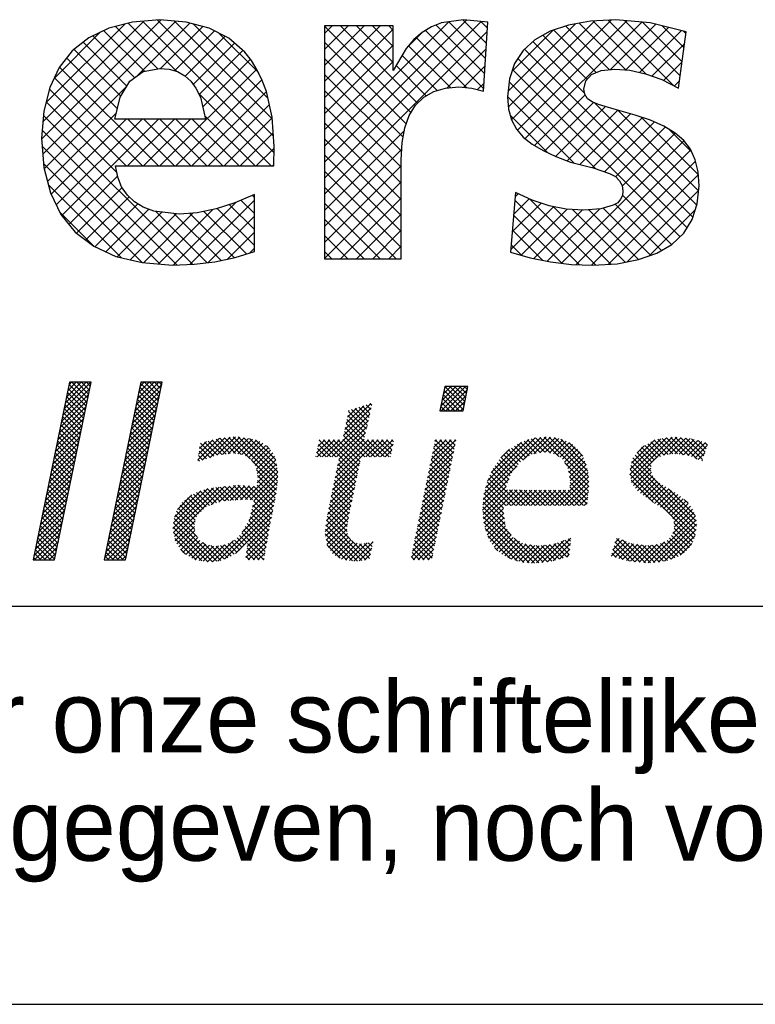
# Model space of a CAD drawing. Extents: x -4389 to 148511, y -40018 to 84100.
# Tile 18 of 28: x 134829 to 136676, y 0 to 2473. Entities that reach past the tile are written whole.
import ezdxf

# ---------------------------------------------------------------- set-up
doc = ezdxf.new("R2010")
doc.units = 0
doc.header["$LTSCALE"] = 100
doc.layers.get('0').update_dxf_attribs({"linetype": 'CONTINUOUS'})
for name, color, linetype in [('00KAD025', 2, 'CONTINUOUS'), ('00KAD070', 5, 'CONTINUOUS'), ('7', 7, 'CONTINUOUS'), ('BL$4----', 7, 'CONTINUOUS')]:
    doc.layers.add(name, color=color, linetype=linetype)
doc.styles.add('BURO-018', font='BUROFONT.shx', dxfattribs={"height": 180})
doc.styles.add('BURO-025', font='BUROFONT.shx', dxfattribs={"height": 250})
doc.styles.add('BURO-035', font='BUROFONT.shx', dxfattribs={"height": 350})
doc.styles.add('BURO-050', font='BUROFONT.shx', dxfattribs={"height": 500})

# ---------------------------------------------------------------- blocks, each defined once
blk = doc.blocks.new('*X7')
at = {"color": 0}
for p, q in [((36.668, -45.95), (39.162, -43.457)), ((36.784, -45.385), (39.278, -42.892)), ((36.9, -44.82), (38.854, -42.866)), ((37.016, -44.255), (38.405, -42.866)), ((37.132, -43.691), (37.956, -42.866)), ((38.823, -45.109), (37.178, -43.464)), ((37.248, -43.126), (37.507, -42.866)), ((38.899, -44.736), (37.255, -43.092)), ((38.976, -44.364), (37.478, -42.866)), ((39.052, -43.991), (37.927, -42.866)), ((39.129, -43.619), (38.376, -42.866)), ((39.205, -43.246), (38.825, -42.866)), ((39.281, -42.874), (39.274, -42.866)), ((43.21, -46.143), (45.704, -43.649)), ((43.326, -45.578), (45.82, -43.084)), ((43.442, -45.013), (45.59, -42.866)), ((43.558, -44.448), (45.141, -42.866)), ((43.674, -43.883), (44.691, -42.866)), ((45.354, -45.354), (43.71, -43.71)), ((45.431, -44.982), (43.786, -43.337)), ((43.79, -43.318), (44.242, -42.866)), ((45.507, -44.609), (43.863, -42.965)), ((45.584, -44.237), (44.213, -42.866)), ((45.66, -43.864), (44.662, -42.866)), ((45.737, -43.492), (45.111, -42.866)), ((45.813, -43.119), (45.56, -42.866)), ((71.641, -45.102), (73.47, -43.273)), ((71.658, -45.534), (73.919, -43.273)), ((71.755, -44.539), (73.021, -43.273)), ((71.869, -43.976), (72.572, -43.273)), ((73.711, -45.424), (71.935, -43.647)), ((71.983, -43.414), (72.123, -43.273)), ((73.787, -45.05), (72.011, -43.274)), ((72.107, -45.534), (74.09, -43.552)), ((73.862, -44.676), (72.459, -43.273)), ((73.938, -44.303), (72.908, -43.273)), ((74.013, -43.929), (73.357, -43.273)), ((74.089, -43.556), (73.806, -43.273)), ((36.436, -47.08), (38.93, -44.586)), ((36.552, -46.515), (39.046, -44.021)), ((38.593, -46.227), (36.949, -44.582)), ((38.67, -45.854), (37.025, -44.21)), ((38.746, -45.481), (37.102, -43.837)), ((43.094, -46.708), (45.588, -44.214)), ((45.201, -46.099), (43.557, -44.455)), ((45.278, -45.727), (43.633, -44.082)), ((72.924, -45.534), (71.784, -44.395)), ((73.373, -45.534), (71.86, -44.021)), ((72.556, -45.534), (73.976, -44.114)), ((36.32, -47.645), (38.814, -45.151)), ((38.44, -46.972), (36.796, -45.327)), ((38.517, -46.599), (36.872, -44.955)), ((42.862, -47.838), (45.356, -45.344)), ((42.978, -47.273), (45.472, -44.779)), ((45.048, -46.844), (43.404, -45.2)), ((45.125, -46.472), (43.48, -44.827)), ((62.639, -47.819), (65.2, -45.257)), ((62.756, -47.252), (65.167, -44.841)), ((62.874, -46.685), (64.501, -45.058)), ((62.991, -46.119), (63.835, -45.275)), ((63.109, -45.552), (63.169, -45.493)), ((64.838, -46.877), (63.383, -45.423)), ((64.92, -46.51), (63.722, -45.312)), ((65.002, -46.143), (64.06, -45.202)), ((65.084, -45.776), (64.399, -45.092)), ((65.166, -45.409), (64.738, -44.981)), ((65.248, -45.042), (65.076, -44.871)), ((71.577, -45.534), (71.558, -45.515)), ((72.026, -45.534), (71.633, -45.142)), ((72.475, -45.534), (71.709, -44.768)), ((73.005, -45.534), (73.862, -44.677)), ((73.454, -45.534), (73.748, -45.24)), ((36.088, -48.775), (38.582, -46.281)), ((36.204, -48.21), (38.698, -45.716)), ((38.211, -48.089), (36.567, -46.445)), ((38.288, -47.717), (36.643, -46.072)), ((38.364, -47.344), (36.719, -45.7)), ((42.746, -48.403), (45.24, -45.909)), ((44.819, -47.962), (43.174, -46.318)), ((44.895, -47.589), (43.251, -45.945)), ((44.972, -47.217), (43.327, -45.572)), ((61.103, -49.803), (65.071, -45.836)), ((61.552, -49.803), (64.941, -46.414)), ((64.591, -47.978), (62.947, -46.333)), ((64.673, -47.611), (63.024, -45.962)), ((64.755, -47.244), (63.101, -45.59)), ((35.972, -49.34), (38.466, -46.846)), ((38.058, -48.835), (36.414, -47.19)), ((38.135, -48.462), (36.49, -46.817)), ((42.514, -49.533), (45.008, -47.039)), ((42.63, -48.968), (45.124, -46.474)), ((44.666, -48.707), (43.022, -47.063)), ((44.742, -48.335), (43.098, -46.69)), ((62.001, -49.803), (64.812, -46.993)), ((65.518, -49.803), (62.793, -47.077)), ((65.967, -49.803), (62.87, -46.705)), ((35.741, -50.47), (38.234, -47.976)), ((35.857, -49.905), (38.35, -47.411)), ((37.905, -49.58), (36.261, -47.935)), ((37.982, -49.207), (36.337, -47.563)), ((42.282, -50.663), (44.776, -48.169)), ((42.398, -50.098), (44.892, -47.604)), ((44.437, -49.825), (42.792, -48.18)), ((44.513, -49.452), (42.869, -47.808)), ((44.59, -49.08), (42.945, -47.435)), ((49.168, -50.064), (51.158, -48.074)), ((49.237, -49.546), (50.555, -48.228)), ((49.569, -50.112), (51.655, -48.026)), ((50.257, -49.873), (52.152, -47.978)), ((51.773, -49.528), (50.49, -48.245)), ((52.166, -49.472), (50.847, -48.153)), ((50.933, -49.646), (52.648, -47.93)), ((52.632, -49.489), (51.212, -48.069)), ((51.456, -49.572), (53.055, -47.973)), ((53.159, -49.567), (51.622, -48.029)), ((51.978, -49.499), (53.445, -48.032)), ((54.036, -49.995), (52.031, -47.99)), ((56.526, -52.036), (52.441, -47.95)), ((52.462, -49.464), (53.835, -48.091)), ((52.853, -49.522), (54.225, -48.15)), ((56.563, -51.624), (52.887, -47.947)), ((53.245, -49.579), (54.574, -48.25)), ((56.556, -51.168), (53.416, -48.028)), ((56.462, -50.625), (53.945, -48.108)), ((56.368, -50.082), (54.508, -48.222)), ((60.15, -49.409), (61.357, -48.202)), ((60.205, -49.803), (61.806, -48.202)), ((60.267, -48.843), (60.908, -48.202)), ((60.383, -48.278), (60.459, -48.202)), ((61.926, -49.803), (60.386, -48.263)), ((60.654, -49.803), (62.255, -48.202)), ((63.934, -51.362), (60.774, -48.202)), ((64.012, -50.99), (61.223, -48.202)), ((64.09, -50.619), (61.672, -48.202)), ((61.737, -52.312), (65.847, -48.202)), ((61.853, -51.747), (65.398, -48.202)), ((61.97, -51.181), (64.949, -48.202)), ((62.087, -50.616), (64.553, -48.149)), ((64.168, -50.248), (62.121, -48.202)), ((62.203, -50.05), (64.682, -47.571)), ((64.245, -49.877), (62.561, -48.193)), ((64.62, -49.803), (62.638, -47.821)), ((65.069, -49.803), (62.715, -47.449)), ((64.695, -49.803), (66.296, -48.202)), ((66.416, -49.803), (64.815, -48.202)), ((65.144, -49.803), (66.745, -48.202)), ((66.865, -49.803), (65.264, -48.202)), ((65.593, -49.803), (67.194, -48.202)), ((67.037, -49.526), (65.713, -48.202)), ((67.114, -49.154), (66.163, -48.202)), ((67.191, -48.782), (66.612, -48.202)), ((67.268, -48.41), (67.061, -48.202)), ((70.628, -50.605), (73.031, -48.202)), ((70.744, -50.04), (72.582, -48.202)), ((70.86, -49.475), (72.133, -48.202)), ((70.977, -48.91), (71.684, -48.202)), ((71.093, -48.345), (71.235, -48.202)), ((72.724, -49.824), (71.119, -48.219)), ((72.799, -49.451), (71.551, -48.202)), ((72.875, -49.077), (72, -48.202)), ((72.951, -48.704), (72.449, -48.202)), ((73.027, -48.331), (72.898, -48.202)), ((75.623, -53.244), (80.869, -47.997)), ((75.773, -52.645), (80.371, -48.047)), ((75.953, -52.015), (79.784, -48.185)), ((79.206, -50.11), (81.367, -47.948)), ((80.839, -49.408), (79.66, -48.229)), ((81.24, -49.36), (79.991, -48.111)), ((80.239, -49.525), (81.782, -47.983)), ((81.781, -49.452), (80.376, -48.047)), ((82.537, -49.759), (80.784, -48.006)), ((80.797, -49.417), (82.196, -48.017)), ((85.336, -52.109), (81.192, -47.965)), ((81.294, -49.369), (82.557, -48.105)), ((85.299, -51.623), (81.648, -47.972)), ((81.677, -49.435), (82.905, -48.207)), ((85.228, -51.103), (82.137, -48.012)), ((85.09, -50.516), (82.729, -48.155)), ((89.124, -51.417), (92.498, -48.043)), ((89.148, -50.944), (91.979, -48.113)), ((89.197, -51.793), (93.017, -47.973)), ((89.271, -50.372), (91.423, -48.22)), ((89.278, -52.161), (93.465, -47.974)), ((92.672, -49.567), (91.36, -48.255)), ((93.08, -49.526), (91.704, -48.15)), ((93.526, -49.523), (92.1, -48.096)), ((92.255, -49.633), (93.874, -48.014)), ((94.052, -49.6), (92.495, -48.043)), ((92.781, -49.556), (94.283, -48.055)), ((94.578, -49.677), (92.891, -47.99)), ((93.281, -49.506), (94.691, -48.095)), ((95.348, -49.998), (93.309, -47.958)), ((93.689, -49.547), (95.053, -48.182)), ((95.843, -50.043), (93.807, -48.008)), ((94.08, -49.604), (95.407, -48.277)), ((95.956, -49.708), (94.305, -48.057)), ((96.07, -49.372), (94.815, -48.118)), ((35.509, -51.6), (38.002, -49.106)), ((35.625, -51.035), (38.118, -48.541)), ((37.676, -50.697), (36.031, -49.053)), ((37.752, -50.325), (36.108, -48.68)), ((37.829, -49.952), (36.184, -48.308)), ((42.166, -51.228), (44.66, -48.734)), ((44.284, -50.57), (42.639, -48.925)), ((44.36, -50.197), (42.716, -48.553)), ((49.305, -49.029), (49.95, -48.384)), ((50.305, -49.856), (49.325, -48.876)), ((50.638, -49.74), (49.419, -48.521)), ((50.985, -49.638), (49.776, -48.429)), ((51.379, -49.583), (50.133, -48.337)), ((53.564, -49.708), (54.89, -48.383)), ((53.844, -49.878), (55.181, -48.541)), ((54.113, -50.058), (55.443, -48.728)), ((54.289, -50.331), (55.684, -48.936)), ((54.465, -50.604), (55.897, -49.172)), ((55.803, -49.068), (55.513, -48.778)), ((61.028, -49.803), (60.233, -49.008)), ((61.477, -49.803), (60.31, -48.635)), ((66.042, -49.803), (67.224, -48.621)), ((66.491, -49.803), (67.107, -49.187)), ((70.512, -51.17), (72.944, -48.738)), ((72.572, -50.57), (70.965, -48.964)), ((72.648, -50.197), (71.042, -48.591)), ((76.295, -51.225), (79.087, -48.432)), ((77.185, -49.886), (77.99, -49.081)), ((78.992, -50.256), (77.893, -49.157)), ((79.259, -50.073), (78.16, -48.974)), ((79.526, -49.891), (78.437, -48.802)), ((79.793, -49.709), (78.713, -48.629)), ((80.088, -49.555), (78.997, -48.464)), ((80.464, -49.482), (79.329, -48.347)), ((82.061, -49.5), (83.229, -48.332)), ((82.369, -49.641), (83.532, -48.478)), ((82.633, -49.826), (83.816, -48.642)), ((82.897, -50.011), (84.051, -48.856)), ((83.08, -50.277), (84.286, -49.07)), ((84.757, -49.734), (83.472, -48.449)), ((89.788, -49.406), (90.429, -48.765)), ((91.184, -50.324), (90.001, -49.141)), ((91.408, -50.099), (90.202, -48.892)), ((91.635, -49.876), (90.49, -48.732)), ((91.957, -49.75), (90.78, -48.573)), ((92.28, -49.623), (91.07, -48.414)), ((94.472, -49.661), (95.76, -48.373)), ((94.809, -49.773), (96.114, -48.468)), ((95.126, -49.905), (96.28, -48.751)), ((96.183, -49.037), (95.43, -48.284)), ((96.297, -48.702), (96.045, -48.45)), ((35.393, -52.165), (37.887, -49.671)), ((37.523, -51.442), (35.879, -49.798)), ((37.599, -51.07), (35.955, -49.425)), ((41.935, -52.358), (44.428, -49.864)), ((42.051, -51.793), (44.544, -49.299)), ((44.054, -51.687), (42.41, -50.043)), ((44.131, -51.315), (42.486, -49.67)), ((44.207, -50.942), (42.563, -49.298)), ((49.305, -50.203), (49.168, -50.066)), ((49.639, -50.088), (49.22, -49.669)), ((49.972, -49.972), (49.273, -49.273)), ((56.488, -52.447), (54.14, -50.099)), ((54.584, -50.934), (56.089, -49.429)), ((54.642, -51.325), (56.247, -49.72)), ((54.7, -51.716), (56.363, -50.053)), ((60.13, -49.803), (60.079, -49.752)), ((60.579, -49.803), (60.156, -49.38)), ((63.856, -51.733), (62.198, -50.075)), ((66.94, -49.803), (66.99, -49.753)), ((70.28, -52.301), (72.715, -49.865)), ((70.396, -51.736), (72.83, -49.302)), ((72.344, -51.69), (70.736, -50.081)), ((72.42, -51.317), (70.812, -49.709)), ((72.496, -50.943), (70.889, -49.336)), ((78.201, -51.26), (77.019, -50.078)), ((78.396, -51.006), (77.23, -49.84)), ((78.591, -50.752), (77.451, -49.612)), ((78.786, -50.498), (77.672, -49.384)), ((83.235, -50.571), (84.478, -49.328)), ((83.391, -50.864), (84.664, -49.591)), ((83.468, -51.236), (84.823, -49.881)), ((95.247, -55.734), (89.4, -49.887)), ((91.068, -51.106), (89.601, -49.639)), ((91.089, -50.678), (89.801, -49.39)), ((95.443, -50.037), (96.05, -49.43)), ((35.161, -53.295), (37.655, -50.801)), ((35.277, -52.73), (37.771, -50.236)), ((37.294, -52.56), (35.649, -50.916)), ((37.37, -52.188), (35.726, -50.543)), ((37.447, -51.815), (35.802, -50.17)), ((41.703, -53.488), (44.197, -50.994)), ((41.819, -52.923), (44.312, -50.429)), ((43.901, -52.433), (42.257, -50.788)), ((43.978, -52.06), (42.333, -50.416)), ((53.565, -53.749), (56.496, -50.819)), ((56.451, -52.859), (54.594, -51.002)), ((54.663, -52.202), (56.429, -50.436)), ((61.504, -53.443), (64.026, -50.921)), ((61.62, -52.878), (64.146, -50.353)), ((63.7, -52.475), (62.045, -50.819)), ((63.778, -52.104), (62.121, -50.447)), ((70.048, -53.431), (72.486, -50.992)), ((70.164, -52.866), (72.601, -50.429)), ((72.193, -52.436), (70.583, -50.826)), ((72.269, -52.063), (70.659, -50.454)), ((75.563, -53.752), (78.68, -50.636)), ((77.797, -52.203), (76.477, -50.883)), ((77.921, -51.878), (76.657, -50.615)), ((78.044, -51.552), (76.838, -50.347)), ((85.328, -52.55), (83.107, -50.33)), ((83.526, -51.627), (84.962, -50.191)), ((83.561, -52.49), (85.175, -50.876)), ((83.584, -52.018), (85.089, -50.512)), ((95.166, -57), (89.141, -50.975)), ((95.233, -56.618), (89.221, -50.605)), ((95.272, -56.208), (89.3, -50.236)), ((89.456, -52.432), (91.05, -50.838)), ((95.76, -50.169), (95.821, -50.109)), ((35.045, -53.86), (37.539, -51.366)), ((37.141, -53.305), (35.496, -51.661)), ((37.217, -52.933), (35.573, -51.288)), ((41.587, -54.053), (44.081, -51.559)), ((43.672, -53.55), (42.027, -51.906)), ((43.748, -53.178), (42.104, -51.533)), ((43.825, -52.805), (42.18, -51.161)), ((54.004, -53.759), (56.562, -51.201)), ((54.355, -53.857), (56.561, -51.651)), ((56.392, -53.249), (54.673, -51.529)), ((61.387, -54.009), (63.907, -51.489)), ((63.544, -53.217), (61.891, -51.564)), ((63.622, -52.846), (61.968, -51.192)), ((69.931, -53.996), (72.372, -51.556)), ((72.041, -53.183), (70.43, -51.571)), ((72.117, -52.809), (70.506, -51.199)), ((75.525, -54.239), (77.941, -51.823)), ((78.548, -54.301), (76.046, -51.8)), ((78.997, -54.301), (76.182, -51.486)), ((77.674, -52.529), (76.317, -51.173)), ((82.199, -54.301), (85.26, -51.24)), ((82.648, -54.301), (85.301, -51.648)), ((85.286, -52.957), (83.451, -51.122)), ((85.244, -53.364), (83.529, -51.649)), ((95.066, -57.349), (89.122, -51.405)), ((89.634, -52.703), (91.113, -51.224)), ((89.838, -52.948), (91.235, -51.551)), ((90.091, -53.144), (91.44, -51.795)), ((34.813, -54.989), (37.307, -52.496)), ((34.929, -54.424), (37.423, -51.931)), ((36.911, -54.423), (35.267, -52.778)), ((36.988, -54.05), (35.343, -52.406)), ((37.064, -53.678), (35.42, -52.033)), ((41.355, -55.183), (43.849, -52.689)), ((41.471, -54.618), (43.965, -52.124)), ((43.519, -54.295), (41.874, -52.651)), ((43.595, -53.923), (41.951, -52.278)), ((46.858, -56.415), (50.62, -52.653)), ((46.912, -55.912), (50.095, -52.729)), ((46.924, -56.798), (51.123, -52.599)), ((46.995, -57.176), (51.627, -52.544)), ((51.233, -53.927), (50.05, -52.744)), ((50.399, -54.221), (52.13, -52.49)), ((51.626, -53.871), (50.429, -52.674)), ((52.042, -53.838), (50.834, -52.63)), ((51.092, -53.977), (52.634, -52.435)), ((52.458, -53.805), (51.239, -52.586)), ((52.874, -53.772), (51.644, -52.542)), ((51.649, -53.869), (53.081, -52.437)), ((53.294, -53.743), (52.049, -52.498)), ((52.137, -53.83), (53.507, -52.46)), ((53.753, -53.753), (52.455, -52.455)), ((52.624, -53.792), (53.932, -52.484)), ((54.212, -53.763), (52.874, -52.425)), ((53.111, -53.754), (54.358, -52.507)), ((56.025, -55.127), (53.35, -52.452)), ((56.098, -54.751), (53.825, -52.478)), ((54.061, -55.049), (56.471, -52.639)), ((54.208, -54.453), (56.516, -52.145)), ((56.172, -54.376), (54.3, -52.504)), ((56.245, -54), (54.643, -52.398)), ((56.319, -53.625), (54.684, -51.99)), ((61.154, -55.14), (63.669, -52.626)), ((61.271, -54.575), (63.788, -52.057)), ((63.311, -54.33), (61.661, -52.681)), ((63.389, -53.959), (61.738, -52.308)), ((63.467, -53.588), (61.814, -51.936)), ((69.699, -55.126), (72.143, -52.683)), ((69.815, -54.561), (72.257, -52.119)), ((71.814, -54.302), (70.2, -52.689)), ((71.89, -53.929), (70.277, -52.316)), ((71.965, -53.556), (70.353, -51.944)), ((75.498, -54.715), (77.667, -52.547)), ((77.438, -54.539), (75.727, -52.828)), ((77.65, -54.301), (75.817, -52.468)), ((78.099, -54.301), (75.911, -52.113)), ((83.097, -54.301), (85.333, -52.065)), ((83.546, -54.301), (85.332, -52.515)), ((85.161, -54.179), (83.553, -52.571)), ((85.202, -53.772), (83.593, -52.162)), ((91.298, -54.03), (89.23, -51.962)), ((90.344, -53.34), (91.654, -52.03)), ((90.599, -53.534), (91.9, -52.233)), ((90.862, -53.72), (92.175, -52.407)), ((91.125, -53.907), (92.45, -52.581)), ((91.387, -54.093), (92.725, -52.755)), ((95.169, -55.207), (92.705, -52.743)), ((34.581, -56.119), (37.075, -53.626)), ((34.697, -55.554), (37.191, -53.061)), ((36.758, -55.168), (35.114, -53.523)), ((36.835, -54.795), (35.19, -53.151)), ((41.239, -55.748), (43.733, -53.254)), ((43.366, -55.04), (41.722, -53.396)), ((43.442, -54.668), (41.798, -53.023)), ((46.999, -55.375), (49.43, -52.945)), ((47.273, -54.653), (48.607, -53.319)), ((49.457, -54.845), (48.193, -53.581)), ((49.689, -54.628), (48.457, -53.396)), ((49.92, -54.41), (48.753, -53.243)), ((50.237, -54.278), (49.05, -53.091)), ((50.569, -54.161), (49.372, -52.964)), ((50.901, -54.044), (49.711, -52.854)), ((53.263, -56.745), (56.303, -53.705)), ((53.896, -55.663), (56.412, -53.147)), ((61.05, -55.693), (63.549, -53.194)), ((63.155, -55.073), (61.508, -53.425)), ((63.233, -54.702), (61.584, -53.053)), ((69.583, -55.692), (72.028, -53.246)), ((71.662, -55.049), (70.047, -53.434)), ((71.738, -54.675), (70.124, -53.061)), ((75.535, -55.128), (77.81, -52.853)), ((75.571, -55.541), (78.257, -52.855)), ((77.522, -55.52), (75.577, -53.576)), ((75.625, -55.935), (78.704, -52.857)), ((77.444, -54.993), (75.637, -53.187)), ((77.709, -54.301), (79.151, -52.859)), ((79.446, -54.301), (77.999, -52.854)), ((78.158, -54.301), (79.598, -52.861)), ((79.895, -54.301), (78.45, -52.856)), ((78.607, -54.301), (80.045, -52.863)), ((80.344, -54.301), (78.901, -52.858)), ((79.056, -54.301), (80.492, -52.865)), ((80.793, -54.301), (79.352, -52.86)), ((79.505, -54.301), (80.939, -52.867)), ((81.242, -54.301), (79.803, -52.862)), ((79.954, -54.301), (81.386, -52.869)), ((81.691, -54.301), (80.254, -52.864)), ((80.403, -54.301), (81.833, -52.871)), ((82.14, -54.301), (80.705, -52.866)), ((80.852, -54.301), (82.28, -52.873)), ((82.589, -54.301), (81.156, -52.868)), ((81.301, -54.301), (82.727, -52.875)), ((83.038, -54.301), (81.606, -52.87)), ((81.75, -54.301), (83.174, -52.876)), ((83.487, -54.301), (82.057, -52.872)), ((83.936, -54.301), (82.508, -52.874)), ((84.385, -54.301), (82.959, -52.876)), ((84.834, -54.301), (83.41, -52.878)), ((83.995, -54.301), (85.28, -53.016)), ((84.444, -54.301), (85.229, -53.516)), ((91.661, -54.268), (93, -52.93)), ((91.944, -54.434), (93.274, -53.104)), ((92.227, -54.6), (93.549, -53.278)), ((92.471, -54.806), (93.804, -53.472)), ((92.712, -55.013), (94.058, -53.667)), ((94.494, -54.083), (94.145, -53.734)), ((34.465, -56.684), (36.959, -54.191)), ((36.529, -56.286), (34.885, -54.641)), ((36.606, -55.913), (34.961, -54.269)), ((36.682, -55.541), (35.038, -53.896)), ((41.007, -56.878), (43.501, -54.384)), ((41.123, -56.313), (43.617, -53.819)), ((43.137, -56.158), (41.492, -54.513)), ((43.213, -55.785), (41.569, -54.141)), ((43.289, -55.413), (41.645, -53.768)), ((48.867, -56.051), (47.351, -54.535)), ((48.921, -55.656), (47.531, -54.266)), ((49.049, -55.335), (47.716, -54.002)), ((49.226, -55.063), (47.955, -53.792)), ((51.024, -59.433), (56.194, -54.263)), ((55.805, -56.254), (54.168, -54.617)), ((55.878, -55.878), (54.256, -54.256)), ((55.951, -55.502), (54.345, -53.896)), ((60.948, -56.693), (63.311, -54.331)), ((60.999, -56.193), (63.43, -53.762)), ((62.976, -56.241), (61.277, -54.542)), ((63.029, -55.845), (61.354, -54.17)), ((63.082, -55.449), (61.431, -53.798)), ((69.351, -56.822), (71.799, -54.373)), ((69.467, -56.257), (71.914, -53.81)), ((71.435, -56.168), (69.817, -54.551)), ((71.511, -55.795), (69.894, -54.178)), ((71.586, -55.422), (69.97, -53.806)), ((78.147, -57.043), (75.512, -54.409)), ((77.6, -56.047), (75.545, -53.992)), ((75.71, -56.3), (77.437, -54.573)), ((84.893, -54.301), (85.177, -54.017)), ((92.911, -55.263), (94.312, -53.862)), ((93.096, -55.527), (94.515, -54.108)), ((93.194, -55.878), (94.716, -54.357)), ((93.221, -56.3), (94.898, -54.623)), ((34.233, -57.814), (36.727, -55.32)), ((34.349, -57.249), (36.843, -54.755)), ((36.376, -57.031), (34.732, -55.386)), ((36.453, -56.658), (34.808, -55.014)), ((40.775, -58.008), (43.269, -55.514)), ((40.891, -57.443), (43.385, -54.949)), ((42.984, -56.903), (41.339, -55.259)), ((43.06, -56.53), (41.416, -54.886)), ((50.916, -59.447), (46.959, -55.49)), ((49.106, -57.188), (47.076, -55.159)), ((48.879, -56.512), (47.194, -54.827)), ((51.664, -59.242), (56.085, -54.822)), ((52.633, -58.723), (55.975, -55.38)), ((55.669, -57.016), (53.99, -55.337)), ((55.735, -56.633), (54.079, -54.977)), ((60.975, -57.115), (63.191, -54.899)), ((61.036, -57.503), (63.081, -55.458)), ((63.288, -57.451), (61.124, -55.287)), ((62.972, -56.686), (61.201, -54.914)), ((69.119, -57.952), (71.57, -55.5)), ((69.235, -57.387), (71.685, -54.937)), ((71.283, -56.915), (69.664, -55.296)), ((71.359, -56.541), (69.741, -54.923)), ((80.284, -59.63), (75.511, -54.856)), ((79.804, -59.598), (75.554, -55.349)), ((75.794, -56.665), (77.447, -55.012)), ((75.915, -56.993), (77.504, -55.403)), ((90.814, -59.606), (95.183, -55.236)), ((93.09, -56.88), (95.041, -54.93)), ((34.002, -58.944), (36.495, -56.45)), ((34.118, -58.379), (36.611, -55.885)), ((36.223, -57.776), (34.579, -56.131)), ((36.3, -57.403), (34.655, -55.759)), ((40.659, -58.573), (43.153, -56.079)), ((42.754, -58.021), (41.11, -56.376)), ((42.831, -57.648), (41.186, -56.004)), ((42.907, -57.276), (41.263, -55.631)), ((50.085, -59.514), (46.871, -56.3)), ((50.516, -59.497), (46.914, -55.894)), ((47.065, -57.555), (48.909, -55.711)), ((47.219, -57.85), (48.845, -56.224)), ((55.469, -58.163), (53.554, -56.248)), ((55.536, -57.781), (53.72, -55.965)), ((53.73, -58.074), (55.866, -55.938)), ((55.602, -57.398), (53.885, -55.681)), ((63.92, -59.43), (60.97, -56.48)), ((64.316, -59.376), (61.012, -56.072)), ((64.711, -59.323), (61.053, -55.665)), ((61.097, -57.892), (63.011, -55.977)), ((69.002, -58.517), (71.456, -56.064)), ((71.056, -58.034), (69.435, -56.413)), ((71.131, -57.661), (69.511, -56.041)), ((71.207, -57.288), (69.588, -55.668)), ((79.309, -59.552), (75.605, -55.849)), ((78.738, -59.43), (75.74, -56.433)), ((76.055, -57.302), (77.562, -55.795)), ((76.196, -57.61), (77.62, -56.186)), ((76.38, -57.875), (77.782, -56.473)), ((91.297, -59.571), (95.234, -55.634)), ((91.78, -59.537), (95.284, -56.033)), ((94.773, -57.954), (93.203, -56.383)), ((94.939, -57.671), (93.207, -55.939)), ((34.063, -59.332), (36.379, -57.015)), ((35.994, -58.894), (34.349, -57.249)), ((36.07, -58.521), (34.426, -56.877)), ((36.147, -58.148), (34.502, -56.504)), ((40.543, -59.138), (43.037, -56.644)), ((40.798, -59.332), (42.921, -57.209)), ((42.601, -58.766), (40.957, -57.121)), ((42.678, -58.393), (41.033, -56.749)), ((49.546, -59.424), (46.925, -56.803)), ((49.007, -59.334), (47.028, -57.355)), ((47.403, -58.115), (48.898, -56.62)), ((47.586, -58.381), (48.968, -56.999)), ((47.77, -58.646), (49.157, -57.259)), ((53.469, -57.959), (52.796, -57.287)), ((53.683, -57.724), (53.027, -57.068)), ((55.336, -58.928), (53.222, -56.814)), ((55.403, -58.546), (53.388, -56.531)), ((53.593, -59.109), (55.665, -57.037)), ((53.662, -58.591), (55.759, -56.494)), ((63.465, -59.424), (60.942, -56.901)), ((61.246, -58.191), (62.942, -56.495)), ((61.424, -58.462), (63.007, -56.879)), ((61.602, -58.734), (63.13, -57.206)), ((68.886, -59.082), (71.341, -56.627)), ((69.086, -59.332), (71.227, -57.191)), ((70.904, -58.781), (69.282, -57.158)), ((70.98, -58.407), (69.358, -56.786)), ((78.093, -59.234), (75.968, -57.109)), ((76.567, -58.137), (77.957, -56.747)), ((76.767, -58.386), (78.132, -57.021)), ((77.016, -58.586), (78.335, -57.267)), ((80.689, -59.586), (78.423, -57.32)), ((81.492, -59.498), (83.67, -57.32)), ((83.642, -57.599), (83.415, -57.373)), ((87.741, -57.739), (88.131, -57.349)), ((90.077, -59.544), (87.867, -57.334)), ((92.334, -59.432), (95.242, -56.525)), ((94.143, -58.671), (92.777, -57.305)), ((92.945, -59.27), (95.146, -57.07)), ((94.368, -58.447), (92.98, -57.059)), ((94.593, -58.222), (93.12, -56.75)), ((35.534, -59.332), (34.197, -57.994)), ((35.918, -59.266), (34.273, -57.622)), ((34.512, -59.332), (36.263, -57.58)), ((34.961, -59.332), (36.148, -58.145)), ((41.821, -59.332), (40.727, -58.239)), ((42.27, -59.332), (40.804, -57.866)), ((42.525, -59.138), (40.88, -57.494)), ((41.247, -59.332), (42.805, -57.774)), ((48.048, -58.818), (49.346, -57.519)), ((48.325, -58.989), (49.611, -57.703)), ((48.603, -59.161), (49.887, -57.876)), ((48.896, -59.316), (50.236, -57.976)), ((49.281, -59.38), (50.621, -58.041)), ((51.298, -59.381), (49.637, -57.719)), ((49.666, -59.444), (51.086, -58.024)), ((50.051, -59.508), (51.63, -57.929)), ((51.624, -59.257), (50.365, -57.998)), ((50.511, -59.497), (52.465, -57.543)), ((51.95, -59.134), (50.864, -58.048)), ((52.254, -58.99), (51.27, -58.005)), ((52.518, -58.804), (51.64, -57.926)), ((52.781, -58.618), (51.98, -57.817)), ((53.041, -58.43), (52.276, -57.664)), ((53.255, -58.194), (52.55, -57.489)), ((54.842, -59.332), (53.713, -58.203)), ((55.27, -59.311), (53.765, -57.806)), ((53.819, -59.332), (55.57, -57.581)), ((54.268, -59.332), (55.476, -58.124)), ((62.937, -59.345), (61.025, -57.433)), ((62.318, -59.175), (61.108, -57.965)), ((61.864, -58.921), (63.306, -57.479)), ((62.152, -59.082), (63.567, -57.666)), ((62.44, -59.243), (63.889, -57.793)), ((62.806, -59.325), (64.284, -57.847)), ((63.197, -59.384), (64.822, -57.758)), ((65.041, -59.203), (63.375, -57.538)), ((63.588, -59.442), (65.373, -57.656)), ((64.069, -59.41), (65.25, -58.228)), ((65.12, -58.834), (64.127, -57.841)), ((65.199, -58.464), (64.543, -57.808)), ((65.279, -58.095), (64.92, -57.735)), ((65.358, -57.725), (65.284, -57.651)), ((70.108, -59.332), (69.052, -58.276)), ((70.557, -59.332), (69.129, -57.903)), ((70.828, -59.154), (69.205, -57.531)), ((69.535, -59.332), (71.113, -57.754)), ((76.911, -58.501), (76.616, -58.207)), ((77.264, -58.786), (78.616, -57.435)), ((77.542, -58.958), (78.896, -57.604)), ((77.841, -59.108), (79.177, -57.772)), ((78.14, -59.258), (79.529, -57.869)), ((78.485, -59.362), (79.921, -57.926)), ((78.839, -59.457), (80.313, -57.983)), ((79.203, -59.542), (80.714, -58.031)), ((81.094, -59.541), (79.404, -57.851)), ((79.613, -59.58), (81.232, -57.962)), ((81.499, -59.497), (79.929, -57.927)), ((80.024, -59.619), (81.75, -57.893)), ((81.896, -59.445), (80.454, -58.004)), ((80.484, -59.608), (82.294, -57.798)), ((82.247, -59.348), (80.905, -58.005)), ((80.988, -59.553), (83.018, -57.523)), ((82.599, -59.25), (81.301, -57.953)), ((82.951, -59.153), (81.698, -57.9)), ((82.032, -59.407), (83.619, -57.82)), ((83.302, -59.056), (82.094, -57.847)), ((83.516, -58.82), (82.439, -57.743)), ((83.558, -58.413), (82.764, -57.619)), ((83.6, -58.006), (83.09, -57.496)), ((87.393, -58.985), (88.762, -57.616)), ((87.541, -58.389), (88.447, -57.482)), ((89.077, -59.442), (87.655, -58.02)), ((87.743, -59.084), (89.078, -57.749)), ((89.577, -59.493), (87.761, -57.677)), ((88.094, -59.182), (89.438, -57.838)), ((88.444, -59.281), (89.833, -57.893)), ((90.576, -59.594), (88.477, -57.495)), ((88.795, -59.38), (90.227, -57.947)), ((89.171, -59.452), (90.621, -58.002)), ((91.022, -59.591), (89.242, -57.811)), ((89.579, -59.493), (91.11, -57.963)), ((91.441, -59.561), (89.763, -57.883)), ((89.987, -59.535), (91.617, -57.905)), ((91.854, -59.526), (90.284, -57.955)), ((90.394, -59.576), (92.318, -57.652)), ((92.23, -59.452), (90.779, -58.001)), ((92.606, -59.379), (91.181, -57.955)), ((92.946, -59.27), (91.584, -57.908)), ((93.269, -59.144), (91.945, -57.82)), ((93.582, -59.008), (92.255, -57.681)), ((93.863, -58.84), (92.564, -57.541)), ((93.768, -58.896), (94.862, -57.803)), ((34.187, -59.332), (33.967, -59.112)), ((34.636, -59.332), (34.044, -58.739)), ((35.085, -59.332), (34.12, -58.367)), ((35.41, -59.332), (36.032, -58.71)), ((40.922, -59.332), (40.574, -58.984)), ((41.371, -59.332), (40.651, -58.611)), ((41.696, -59.332), (42.689, -58.339)), ((42.145, -59.332), (42.573, -58.904)), ((48.031, -58.807), (47.546, -58.322)), ((53.944, -59.332), (53.608, -58.996)), ((54.393, -59.332), (53.661, -58.6)), ((54.717, -59.332), (55.381, -58.668)), ((55.166, -59.332), (55.287, -59.211)), ((64.588, -59.34), (65.127, -58.8)), ((69.21, -59.332), (68.899, -59.021)), ((69.659, -59.332), (68.976, -58.648)), ((69.984, -59.332), (70.998, -58.318)), ((70.433, -59.332), (70.884, -58.881)), ((82.652, -59.236), (83.567, -58.321)), ((83.273, -59.064), (83.516, -58.821)), ((87.851, -59.114), (87.443, -58.706)), ((88.476, -59.29), (87.549, -58.363)), ((35.859, -59.332), (35.916, -59.275))]:
    blk.add_line(p, q, dxfattribs=at)
blk = doc.blocks.new('KUIJPERSKLEUR')
at = {"color": 170}
for p, q in [((-136.278, 21.731), (-133.278, 24.73)), ((-136.248, 21.357), (-132.907, 24.697)), ((-136.244, 22.169), (-133.714, 24.698)), ((-136.166, 22.65), (-134.192, 24.624)), ((-133.358, 23.499), (-134.424, 24.565)), ((-132.891, 23.436), (-134.101, 24.647)), ((-133.87, 23.33), (-132.553, 24.648)), ((-130.44, 21.39), (-133.746, 24.696)), ((-130.457, 21.811), (-133.374, 24.728)), ((-133.289, 23.507), (-132.234, 24.562)), ((-130.488, 22.246), (-132.942, 24.7)), ((-130.597, 22.76), (-132.461, 24.623)), ((-129.174, 21.156), (-125.606, 24.725)), ((-129.174, 20.752), (-125.241, 24.685)), ((-129.174, 21.56), (-126.053, 24.681)), ((-129.174, 23.177), (-127.775, 24.576)), ((-129.174, 23.581), (-128.179, 24.576)), ((-129.174, 23.985), (-128.583, 24.576)), ((-129.174, 24.389), (-128.987, 24.576)), ((-127.004, 22.399), (-129.174, 24.569)), ((-129.174, 22.772), (-127.452, 24.494)), ((-126.837, 22.636), (-128.777, 24.576)), ((-127.452, 23.655), (-128.372, 24.576)), ((-127.452, 24.06), (-127.968, 24.576)), ((-127.452, 24.464), (-127.564, 24.576)), ((-125.153, 23.377), (-126.377, 24.601)), ((-125.13, 23.758), (-126.053, 24.681)), ((-125.107, 24.139), (-125.699, 24.731)), ((-125.084, 24.52), (-125.25, 24.686)), ((-124.568, 22.934), (-122.875, 24.626)), ((-124.562, 22.536), (-122.397, 24.7)), ((-124.477, 22.216), (-121.967, 24.726)), ((-124.332, 21.957), (-121.581, 24.708)), ((-124.137, 21.748), (-121.211, 24.674)), ((-122.019, 23.476), (-123.116, 24.573)), ((-121.609, 23.47), (-122.782, 24.643)), ((-121.102, 23.367), (-122.433, 24.698)), ((-120.409, 23.078), (-122.052, 24.721)), ((-122.003, 23.477), (-120.86, 24.621)), ((-120.247, 23.32), (-121.64, 24.713)), ((-121.607, 23.47), (-120.536, 24.541)), ((-120.199, 23.677), (-121.195, 24.673)), ((-120.152, 24.033), (-120.7, 24.581)), ((-135.964, 23.256), (-134.796, 24.424)), ((-133.943, 23.277), (-134.995, 24.329)), ((-133.699, 23.436), (-134.722, 24.46)), ((-132.941, 23.451), (-131.94, 24.452)), ((-132.673, 23.315), (-131.672, 24.316)), ((-130.828, 23.395), (-131.829, 24.396)), ((-129.174, 20.348), (-125.089, 24.433)), ((-127.118, 24.02), (-126.732, 24.406)), ((-125.613, 23.029), (-126.872, 24.288)), ((-125.176, 22.996), (-126.643, 24.463)), ((-124.471, 23.435), (-123.437, 24.469)), ((-122.584, 23.232), (-123.694, 24.342)), ((-122.352, 23.405), (-123.421, 24.474)), ((-121.266, 23.407), (-120.212, 24.46)), ((-120.104, 24.389), (-120.162, 24.448)), ((-134.137, 23.067), (-135.239, 24.168)), ((-132.475, 23.109), (-131.439, 24.145)), ((-127.123, 22.114), (-129.174, 24.165)), ((-129.174, 22.368), (-127.452, 24.09)), ((-126.015, 23.027), (-127.068, 24.079)), ((-126.097, 23.02), (-125.115, 24.003)), ((-119.928, 19.769), (-124.154, 23.994)), ((-122.645, 22.889), (-123.942, 24.187)), ((-120.954, 23.315), (-120.138, 24.13)), ((-134.375, 22.496), (-135.652, 23.773)), ((-134.287, 22.813), (-135.466, 23.991)), ((-132.325, 22.855), (-131.224, 23.955)), ((-127.198, 21.785), (-129.174, 23.761)), ((-126.349, 22.956), (-127.229, 23.836)), ((-120.072, 19.508), (-124.323, 23.76)), ((-133.342, 21.059), (-135.827, 23.544)), ((-132.233, 22.542), (-131.036, 23.739)), ((-129.174, 21.964), (-127.452, 23.686)), ((-126.62, 22.823), (-127.378, 23.582)), ((-125.68, 23.034), (-125.141, 23.572)), ((-120.661, 23.204), (-120.201, 23.663)), ((-133.746, 21.059), (-135.958, 23.271)), ((-133.312, 21.059), (-130.878, 23.493)), ((-127.237, 21.419), (-129.174, 23.357)), ((-120.25, 19.283), (-124.454, 23.486)), ((-136.212, 20.988), (-134.144, 23.057)), ((-132.908, 21.059), (-130.746, 23.221)), ((-125.331, 22.979), (-125.167, 23.142)), ((-122.362, 20.99), (-124.54, 23.168)), ((-120.391, 23.069), (-120.264, 23.196)), ((-134.151, 21.059), (-136.08, 22.989)), ((-132.504, 21.059), (-130.635, 22.928)), ((-130.514, 21.059), (-132.341, 22.886)), ((-127.249, 21.028), (-129.174, 22.953)), ((-122.911, 21.135), (-124.582, 22.806)), ((-123.905, 21.576), (-122.632, 22.849)), ((-134.384, 20.889), (-136.162, 22.667)), ((-132.1, 21.059), (-130.561, 22.598)), ((-127.249, 20.624), (-129.174, 22.549)), ((-123.649, 21.428), (-122.421, 22.656)), ((-123.374, 21.299), (-122.121, 22.552)), ((-119.829, 20.073), (-122.405, 22.649)), ((-132.488, 18.589), (-136.23, 22.33)), ((-136.129, 20.667), (-134.4, 22.396)), ((-130.918, 21.059), (-132.18, 22.322)), ((-131.696, 21.059), (-130.489, 22.266)), ((-123.572, 21.392), (-124.512, 22.332)), ((-123.08, 21.188), (-121.809, 22.46)), ((-122.766, 21.099), (-121.494, 22.37)), ((-122.443, 21.017), (-121.188, 22.273)), ((-119.784, 20.432), (-121.812, 22.46)), ((-119.792, 20.845), (-121.237, 22.289)), ((-136.041, 20.351), (-134.154, 22.238)), ((-135.909, 20.079), (-133.75, 22.238)), ((-135.771, 19.812), (-133.346, 22.238)), ((-134.12, 21.059), (-132.941, 22.238)), ((-132.938, 21.059), (-134.117, 22.238)), ((-133.716, 21.059), (-132.537, 22.238)), ((-132.534, 21.059), (-133.713, 22.238)), ((-132.13, 21.059), (-133.309, 22.238)), ((-131.726, 21.059), (-132.905, 22.238)), ((-131.322, 21.059), (-132.501, 22.238)), ((-127.249, 20.219), (-129.174, 22.145)), ((-122.143, 20.913), (-120.894, 22.163)), ((-121.867, 20.785), (-120.619, 22.033)), ((-132.874, 18.57), (-136.262, 21.958)), ((-131.291, 21.059), (-130.463, 21.888)), ((-129.174, 19.944), (-127.169, 21.949)), ((-121.7, 20.548), (-120.368, 21.88)), ((-119.958, 21.415), (-120.511, 21.968)), ((-133.298, 18.591), (-136.264, 21.556)), ((-127.249, 19.815), (-129.174, 21.741)), ((-123.228, 18.616), (-120.15, 21.694)), ((-130.887, 21.059), (-130.439, 21.508)), ((-129.174, 19.54), (-127.233, 21.481)), ((-127.249, 19.411), (-129.174, 21.336)), ((-122.86, 18.58), (-119.979, 21.461)), ((-133.741, 18.629), (-136.228, 21.117)), ((-130.483, 21.059), (-130.444, 21.098)), ((-129.174, 19.135), (-127.249, 21.061)), ((-122.47, 18.565), (-119.859, 21.176)), ((-135.591, 19.589), (-134.368, 20.812)), ((-127.249, 19.007), (-129.174, 20.932)), ((-122.041, 18.59), (-119.792, 20.84)), ((-134.269, 18.753), (-136.111, 20.595)), ((-129.174, 18.731), (-127.249, 20.656)), ((-135.403, 19.372), (-134.257, 20.518)), ((-135.174, 19.198), (-134.084, 20.287)), ((-130.936, 20.269), (-130.989, 20.323)), ((-127.374, 18.728), (-129.174, 20.528)), ((-124.39, 20.283), (-124.312, 20.36)), ((-120.46, 19.088), (-121.695, 20.323)), ((-121.574, 18.653), (-119.783, 20.445)), ((-134.939, 19.028), (-133.862, 20.105)), ((-132.977, 18.565), (-131.391, 20.151)), ((-132.553, 18.586), (-130.936, 20.202)), ((-130.936, 19.461), (-131.566, 20.092)), ((-130.936, 19.865), (-131.273, 20.202)), ((-127.778, 18.728), (-129.174, 20.124)), ((-128.773, 18.728), (-127.249, 20.252)), ((-124.499, 18.961), (-123.425, 20.036)), ((-124.463, 19.402), (-123.738, 20.126)), ((-124.426, 19.842), (-124.034, 20.234)), ((-122.777, 18.577), (-124.397, 20.196)), ((-122.366, 18.569), (-124.029, 20.232)), ((-121.986, 18.594), (-123.429, 20.036)), ((-120.715, 18.939), (-121.876, 20.1)), ((-134.956, 19.036), (-135.826, 19.906)), ((-134.662, 18.901), (-133.589, 19.974)), ((-134.38, 18.779), (-133.258, 19.901)), ((-134.053, 18.701), (-132.897, 19.858)), ((-133.723, 18.627), (-132.478, 19.873)), ((-132.123, 18.627), (-133.416, 19.921)), ((-133.351, 18.595), (-131.979, 19.967)), ((-131.774, 18.683), (-132.956, 19.865)), ((-131.443, 18.756), (-132.554, 19.867)), ((-131.133, 18.85), (-132.201, 19.918)), ((-132.105, 18.629), (-130.936, 19.798)), ((-130.936, 19.057), (-131.873, 19.994)), ((-128.369, 18.728), (-127.249, 19.848)), ((-123.22, 18.615), (-124.428, 19.823)), ((-124.238, 18.818), (-123.085, 19.971)), ((-123.916, 18.736), (-122.704, 19.948)), ((-123.581, 18.667), (-122.272, 19.976)), ((-121.63, 18.642), (-122.952, 19.963)), ((-121.292, 18.708), (-122.54, 19.956)), ((-120.994, 18.814), (-122.176, 19.996)), ((-121.018, 18.806), (-119.867, 19.956)), ((-128.182, 18.728), (-129.174, 19.72)), ((-131.612, 18.719), (-130.936, 19.394)), ((-128.586, 18.728), (-129.174, 19.316)), ((-127.965, 18.728), (-127.249, 19.444)), ((-123.7, 18.691), (-124.459, 19.45)), ((-124.229, 18.815), (-124.49, 19.077)), ((-131.05, 18.876), (-130.936, 18.99)), ((-128.99, 18.728), (-129.174, 18.912)), ((-127.561, 18.728), (-127.249, 19.04))]:
    blk.add_line(p, q, dxfattribs=at)
at = {"layer": '7', "color": 170, "linetype": 'CONTINUOUS'}
for p, q in [((-134.59, 24.523), (-135.094, 24.281)), ((-133.994, 24.674), (-134.59, 24.523)), ((-133.313, 24.733), (-133.994, 24.674)), ((-132.652, 24.674), (-133.313, 24.733)), ((-132.069, 24.517), (-132.652, 24.674)), ((-131.578, 24.268), (-132.069, 24.517)), ((-129.174, 24.576), (-129.174, 18.728)), ((-127.452, 24.576), (-129.174, 24.576)), ((-127.452, 23.456), (-127.452, 24.576)), ((-126.489, 24.556), (-126.725, 24.412)), ((-126.241, 24.654), (-126.489, 24.556)), ((-125.684, 24.733), (-126.241, 24.654)), ((-125.075, 24.668), (-125.684, 24.733)), ((-125.18, 22.939), (-125.075, 24.668)), ((-123.045, 24.596), (-123.51, 24.445)), ((-122.495, 24.694), (-123.045, 24.596)), ((-121.859, 24.733), (-122.495, 24.694)), ((-120.995, 24.654), (-121.859, 24.733)), ((-120.098, 24.432), (-120.995, 24.654)), ((-135.094, 24.281), (-135.513, 23.954)), ((-131.178, 23.915), (-131.578, 24.268)), ((-126.725, 24.412), (-126.935, 24.235)), ((-123.51, 24.445), (-123.896, 24.229)), ((-120.288, 23.017), (-120.098, 24.432)), ((-127.125, 24.013), (-127.452, 23.456)), ((-126.935, 24.235), (-127.125, 24.013)), ((-123.896, 24.229), (-124.191, 23.96)), ((-135.513, 23.954), (-135.834, 23.535)), ((-131.008, 23.705), (-131.178, 23.915)), ((-124.191, 23.96), (-124.407, 23.633)), ((-135.834, 23.535), (-136.07, 23.031)), ((-133.732, 23.43), (-133.306, 23.509)), ((-133.306, 23.509), (-133.077, 23.489)), ((-130.864, 23.469), (-131.008, 23.705)), ((-124.407, 23.633), (-124.531, 23.247)), ((-134.066, 23.188), (-133.732, 23.43)), ((-133.077, 23.489), (-132.868, 23.43)), ((-132.868, 23.43), (-132.684, 23.325)), ((-132.684, 23.325), (-132.534, 23.188)), ((-130.739, 23.207), (-130.864, 23.469)), ((-122.613, 23.201), (-122.469, 23.358)), ((-122.469, 23.358), (-122.226, 23.456)), ((-122.226, 23.456), (-121.886, 23.489)), ((-121.886, 23.489), (-121.506, 23.463)), ((-121.506, 23.463), (-121.113, 23.371)), ((-121.113, 23.371), (-120.707, 23.227)), ((-136.07, 23.031), (-136.221, 22.434)), ((-134.302, 22.788), (-134.066, 23.188)), ((-132.534, 23.188), (-132.403, 23.011)), ((-132.403, 23.011), (-132.292, 22.788)), ((-130.635, 22.926), (-130.739, 23.207)), ((-126.431, 22.932), (-126.136, 23.017)), ((-126.136, 23.017), (-125.802, 23.044)), ((-125.802, 23.044), (-125.474, 23.017)), ((-125.474, 23.017), (-125.18, 22.939)), ((-124.531, 23.247), (-124.584, 22.795)), ((-122.665, 22.985), (-122.613, 23.201)), ((-120.707, 23.227), (-120.288, 23.017)), ((-134.439, 22.238), (-134.302, 22.788)), ((-132.292, 22.788), (-132.16, 22.238)), ((-130.491, 22.284), (-130.635, 22.926)), ((-126.889, 22.585), (-126.679, 22.788)), ((-126.679, 22.788), (-126.431, 22.932)), ((-124.584, 22.795), (-124.557, 22.487)), ((-122.639, 22.86), (-122.665, 22.985)), ((-122.573, 22.749), (-122.639, 22.86)), ((-127.046, 22.33), (-126.889, 22.585)), ((-122.456, 22.67), (-122.573, 22.749)), ((-122.298, 22.605), (-122.456, 22.67)), ((-121.905, 22.487), (-122.298, 22.605)), ((-136.221, 22.434), (-136.279, 21.754)), ((-130.438, 21.544), (-130.491, 22.284)), ((-127.157, 22.015), (-127.046, 22.33)), ((-124.557, 22.487), (-124.479, 22.218)), ((-121.375, 22.336), (-121.905, 22.487)), ((-120.989, 22.205), (-121.375, 22.336)), ((-132.16, 22.238), (-134.439, 22.238)), ((-127.223, 21.649), (-127.157, 22.015)), ((-124.479, 22.218), (-124.355, 21.983)), ((-120.655, 22.055), (-120.989, 22.205)), ((-120.373, 21.884), (-120.655, 22.055)), ((-124.355, 21.983), (-124.184, 21.786)), ((-124.184, 21.786), (-123.962, 21.61)), ((-120.15, 21.695), (-120.373, 21.884)), ((-136.279, 21.754), (-136.221, 21.02)), ((-130.445, 21.059), (-130.438, 21.544)), ((-127.249, 21.216), (-127.223, 21.649)), ((-123.962, 21.61), (-123.687, 21.446)), ((-119.987, 21.479), (-120.15, 21.695)), ((-123.687, 21.446), (-123.366, 21.295)), ((-123.366, 21.295), (-122.999, 21.157)), ((-119.869, 21.216), (-119.987, 21.479)), ((-134.42, 21.059), (-130.445, 21.059)), ((-134.361, 20.778), (-134.42, 21.059)), ((-127.249, 18.728), (-127.249, 21.216)), ((-122.999, 21.157), (-122.429, 21.013)), ((-119.797, 20.909), (-119.869, 21.216)), ((-136.221, 21.02), (-136.057, 20.385)), ((-134.269, 20.536), (-134.361, 20.778)), ((-122.429, 21.013), (-122.017, 20.869)), ((-122.017, 20.869), (-121.873, 20.791)), ((-121.873, 20.791), (-121.768, 20.686)), ((-119.771, 20.562), (-119.797, 20.909)), ((-134.125, 20.326), (-134.269, 20.536)), ((-121.768, 20.686), (-121.703, 20.568)), ((-121.703, 20.568), (-121.683, 20.424)), ((-119.817, 20.11), (-119.771, 20.562)), ((-136.057, 20.385), (-135.795, 19.841)), ((-133.948, 20.156), (-134.125, 20.326)), ((-130.936, 20.346), (-131.427, 20.136)), ((-130.936, 18.911), (-130.936, 20.346)), ((-124.381, 20.392), (-124.505, 18.892)), ((-123.962, 20.202), (-124.381, 20.392)), ((-121.696, 20.313), (-121.742, 20.221)), ((-121.683, 20.424), (-121.696, 20.313)), ((-133.725, 20.025), (-133.948, 20.156)), ((-131.427, 20.136), (-131.899, 19.985)), ((-123.536, 20.058), (-123.962, 20.202)), ((-123.104, 19.972), (-123.536, 20.058)), ((-121.925, 20.07), (-122.233, 19.979)), ((-121.814, 20.136), (-121.925, 20.07)), ((-121.742, 20.221), (-121.814, 20.136)), ((-119.947, 19.71), (-119.817, 20.11)), ((-135.795, 19.841), (-135.435, 19.396)), ((-133.464, 19.926), (-133.725, 20.025)), ((-132.815, 19.848), (-133.464, 19.926)), ((-132.37, 19.881), (-132.815, 19.848)), ((-131.899, 19.985), (-132.37, 19.881)), ((-122.665, 19.946), (-123.104, 19.972)), ((-122.233, 19.979), (-122.665, 19.946)), ((-120.157, 19.37), (-119.947, 19.71)), ((-135.435, 19.396), (-134.97, 19.042)), ((-120.458, 19.088), (-120.157, 19.37)), ((-120.831, 18.872), (-120.458, 19.088)), ((-134.97, 19.042), (-134.413, 18.787)), ((-131.42, 18.761), (-130.936, 18.911)), ((-124.505, 18.892), (-124.008, 18.754)), ((-121.29, 18.708), (-120.831, 18.872)), ((-134.413, 18.787), (-133.752, 18.63)), ((-133.752, 18.63), (-132.992, 18.564)), ((-132.992, 18.564), (-132.448, 18.591)), ((-132.448, 18.591), (-131.925, 18.649)), ((-131.925, 18.649), (-131.42, 18.761)), ((-129.174, 18.728), (-127.249, 18.728)), ((-124.008, 18.754), (-123.497, 18.649)), ((-123.497, 18.649), (-122.973, 18.584)), ((-122.973, 18.584), (-122.442, 18.564)), ((-122.442, 18.564), (-121.827, 18.604)), ((-121.827, 18.604), (-121.29, 18.708))]:
    blk.add_line(p, q, dxfattribs=at)
for points in [[(-135.576, 15.632), (-136.493, 11.162), (-135.955, 11.162), (-135.038, 15.632), (-135.576, 15.632)], [(-133.789, 15.632), (-134.707, 11.162), (-134.169, 11.162), (-133.251, 15.632), (-133.789, 15.632)], [(-125.697, 14.908), (-125.573, 15.522), (-126.152, 15.522), (-126.276, 14.908), (-125.697, 14.908)]]:
    blk.add_lwpolyline(points, dxfattribs=at)
at = {"color": 170, "xscale": 0.271494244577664, "yscale": 0.271494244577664, "zscale": 0.271494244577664}
blk.add_blockref('*X7', (-145.703, 27.27), dxfattribs=at)
at = {"color": 1, "style": 'BURO-018'}
for s, p in [('Deze tekening blijft eigendom en mag zonder onze schriftelijke toestemming niet', (-185, 6.326)), ('gekopieerd of aan derden ter inzage worden gegeven, noch voor of door derden worden gebruikt', (-185, 3.607))]:
    blk.add_text(s, height=1.8, dxfattribs=at).set_placement(p)
at = {"color": 150, "style": 'BURO-025'}
for tag, p in [('TKSCHAAL', (-167, 67)), ('TKBLADNR', (-124, 67)), ('TKDATCREAT', (-81, 67)), ('TKDATA', (-30, 67)), ('TKINIT', (-30, 58)), ('PRPRLEID', (-30, 49)), ('PRGRLEID', (-30, 40))]:
    blk.add_attdef(tag, p, '', height=2.5, dxfattribs=at)
at = {"color": 3, "style": 'BURO-035'}
for tag, p in [('PROMSCHR', (-177, 55)), ('TK1OMSCHR', (-177, 42))]:
    blk.add_attdef(tag, p, '', height=3.5, dxfattribs=at)
at = {"color": 1, "style": 'BURO-025'}
blk.add_attdef('TKFILE', (-4, 40), '', height=2.5, rotation=90, dxfattribs=at)
blk.add_attdef('PRNAAM', (-30, 31.5), '', height=2.5, dxfattribs=at)
at = {"color": 4, "style": 'BURO-050'}
blk.add_attdef('TKTEKNR', (-48, 19), '', height=5, dxfattribs=at)
blk = doc.blocks.new('A$C5B61664F')
at = {"layer": '00KAD025', "linetype": 'CONTINUOUS'}
blk.add_line((0, 0), (152900, 0), dxfattribs=at)
at = {"layer": '00KAD070', "linetype": 'CONTINUOUS'}
blk.add_line((1000, 1000), (151900, 1000), dxfattribs=at)

msp = doc.modelspace()

# ---------------------------------------------------------------- block references
at = {"layer": 'BL$4----'}
msp.add_blockref('A$C5B61664F', (-4388.6, 0), dxfattribs=at)
at = {"layer": 'BL$4----', "xscale": 100, "yscale": 100, "zscale": 100}
msp.add_blockref('KUIJPERSKLEUR', (148511.4, 0), dxfattribs=at)

doc.saveas('drawing.dxf')
